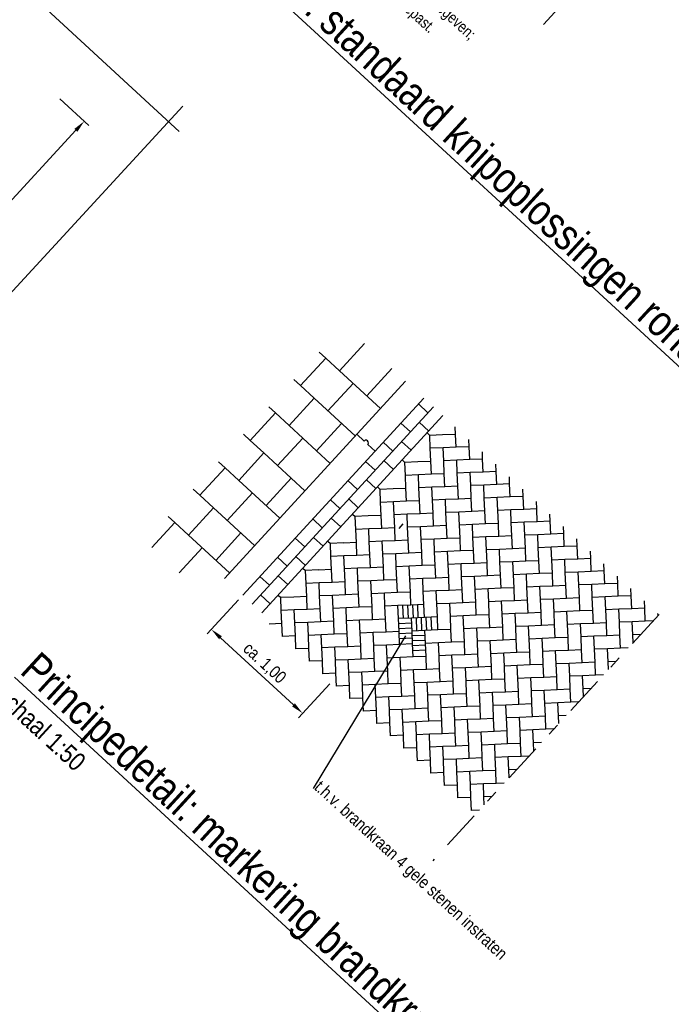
# Model space of a CAD drawing. Header units: metres. Extents: x 111546 to 149831, y 498798 to 507863.
# Tile 112 of 256: x 113050.6 to 113055.86, y 500879.55 to 500887.49. Entities that reach past the tile are written whole.
import ezdxf

# ---------------------------------------------------------------- set-up
doc = ezdxf.new("R2010")
doc.units = ezdxf.units.M
doc.linetypes.add('DASHDOT', pattern=[25.4, 12.7, -6.35, 0, -6.35])
for name, color, linetype in [('0-aanduiding', 3, 'Continuous'), ('0-grenslijn', 3, 'DASHDOT'), ('0-maatvoering details', 3, 'Continuous'), ('3-arcering witte steen', 3, 'Continuous'), ('3-detail', 3, 'Continuous'), ('3-opsluiting', 2, 'Continuous'), ('3-steen', 3, 'Continuous'), ('3-tegels', 3, 'Continuous'), ('DREMPEL', 2, 'Continuous')]:
    doc.layers.add(name, color=color, linetype=linetype)
doc.layers.add('0-hulplijn', color=6, linetype='Continuous', plot=False)
doc.styles.add('Stempel', font='arial.ttf')
doc.styles.add('Zaanstad', font='ARIALN.TTF')
doc.dimstyles.new('1-50', dxfattribs={"dimtxt": 0.1, "dimasz": 0.1, "dimexe": 0.05, "dimexo": 0.05, "dimgap": 0.025, "dimtad": 1, "dimzin": 0, "dimdsep": 46, "dimtxsty": 'Zaanstad', "dimcen": 0, "dimclrd": 256, "dimclre": 256, "dimclrt": 256, "dimadec": 0, "dimazin": 0, "dimtfac": 1, "dimtofl": 0, "dimtmove": 0, "dimatfit": 3, "dimfxl": 1, "dimtfill": 1, "dimtolj": 1, "dimtzin": 0, "dimlwd": -1, "dimlwe": -1, "dimarcsym": 0})

# ---------------------------------------------------------------- blocks, each defined once
blk = doc.blocks.new('*D1256')
at = {"layer": '3-steen', "transparency": 16777216}
for p, q in [((113052.3633, 500882.8149), (113052.1103, 500882.5397)), ((113052.2178, 500882.5088), (113052.8068, 500881.9675)), ((113053.0996, 500882.1383), (113052.8466, 500881.863))]:
    blk.add_line(p, q, dxfattribs=at)
for points in [[(113052.229, 500882.5211), (113052.2065, 500882.4965), (113052.1441, 500882.5765)], [(113052.8181, 500881.9797), (113052.7955, 500881.9552), (113052.8804, 500881.8998)]]:
    blk.add_solid(points, dxfattribs=at)
at = {"layer": 'Defpoints', "color": 0, "transparency": 16777216}
for p in [(113052.3971, 500882.8518), (113053.1334, 500882.1751), (113052.8804, 500881.8998)]:
    blk.add_point(p, dxfattribs=at)
at = {"layer": '3-steen', "transparency": 16777216, "insert": (113052.5699, 500882.3008), "char_height": 0.1, "attachment_point": 5, "rotation": 317.41437, "style": 'Zaanstad', "bg_fill": 3, "box_fill_scale": 1.1, "bg_fill_color": 256, "bg_fill_true_color": 13158600, "bg_fill_transparency": 0}
blk.add_mtext('\\A1;ca. 1,00', dxfattribs=at)
blk = doc.blocks.new('*D1287')
at = {"layer": '0-maatvoering details', "transparency": 16777216}
for p, q in [((113050.9226, 500886.8535), (113051.1555, 500886.6387)), ((113048.8131, 500884.1738), (113051.0509, 500886.5991)), ((113048.4537, 500884.3694), (113048.782, 500884.0664))]:
    blk.add_line(p, q, dxfattribs=at)
for points in [[(113051.0387, 500886.6104), (113051.0632, 500886.5878), (113051.1187, 500886.6726)], [(113048.8009, 500884.1851), (113048.8254, 500884.1625), (113048.7453, 500884.1003)]]:
    blk.add_solid(points, dxfattribs=at)
at = {"layer": 'Defpoints', "color": 0, "transparency": 16777216}
for p in [(113050.8859, 500886.8874), (113051.1187, 500886.6726), (113048.4169, 500884.4033)]:
    blk.add_point(p, dxfattribs=at)
at = {"layer": '0-maatvoering details', "transparency": 16777216, "insert": (113049.8107, 500885.3885), "char_height": 0.1, "attachment_point": 5, "rotation": 47.30283, "style": 'Zaanstad', "bg_fill": 3, "box_fill_scale": 1.1, "bg_fill_color": 256, "bg_fill_true_color": 13158600, "bg_fill_transparency": 0}
blk.add_mtext('\\A1;zie voor afmetingen overzichtstekening', dxfattribs=at)

msp = doc.modelspace()

# ---------------------------------------------------------------- linework, layer by layer
at = {"layer": '0-grenslijn', "ltscale": 0.5}
msp.add_line((113047.2165, 500890.896), (113051.9156, 500886.5602), dxfattribs=at)
at = {"layer": '0-grenslijn', "ltscale": 0.025}
msp.add_line((113055.7561, 500882.6969), (113053.9299, 500880.7099), dxfattribs=at)
at = {"layer": '0-grenslijn', "ltscale": 0.5}
msp.add_lwpolyline([(113051.9139, 500886.793), (113048.5215, 500883.1164)], dxfattribs=at)
at = {"layer": '3-arcering witte steen'}
for p, q in [((113053.694, 500882.6649), (113053.6896, 500882.7695)), ((113053.734, 500882.6666), (113053.7296, 500882.7712)), ((113053.774, 500882.6683), (113053.7695, 500882.7729)), ((113053.8139, 500882.67), (113053.8095, 500882.7745)), ((113053.803, 500882.5648), (113053.7986, 500882.6693)), ((113053.843, 500882.5665), (113053.8385, 500882.671)), ((113053.8829, 500882.5681), (113053.8785, 500882.6727)), ((113053.9229, 500882.5698), (113053.9185, 500882.6744)), ((113053.6557, 500882.6233), (113053.7603, 500882.6277)), ((113053.6574, 500882.5833), (113053.762, 500882.5877)), ((113053.6591, 500882.5433), (113053.7637, 500882.5478)), ((113053.6608, 500882.5034), (113053.7654, 500882.5078)), ((113053.8693, 500882.5275), (113053.7647, 500882.5231)), ((113053.871, 500882.4876), (113053.7664, 500882.4832)), ((113053.8726, 500882.4476), (113053.7681, 500882.4432)), ((113053.8743, 500882.4076), (113053.7698, 500882.4032))]:
    msp.add_line(p, q, dxfattribs=at)
at = {"layer": '3-detail'}
msp.add_line((113053.6902, 500883.4259), (113053.6563, 500883.389), dxfattribs=at)
at = {"layer": '3-opsluiting'}
for p, q in [((113053.7108, 500884.5766), (113052.2499, 500882.9871)), ((113053.8581, 500884.4413), (113052.3971, 500882.8518)), ((113053.3175, 500884.1487), (113053.3764, 500884.0946)), ((113053.4059, 500884.0675), (113053.4648, 500884.0134))]:
    msp.add_line(p, q, dxfattribs=at)
msp.add_arc((113053.3912, 500884.0811), 0.02, 317.12837, 137.70038, dxfattribs=at)
at = {"layer": '3-steen'}
for p, q in [((113053.8146, 500884.3941), (113053.8919, 500884.323)), ((113053.9354, 500884.3702), (113052.4744, 500882.7807)), ((113054.0127, 500884.2992), (113052.5518, 500882.7097)), ((113053.6725, 500884.2394), (113053.7498, 500884.1684)), ((113053.8209, 500884.2457), (113053.8982, 500884.1746)), ((113053.8847, 500884.1599), (113053.906, 500884.1403)), ((113054.0099, 500884.144), (113053.906, 500884.1396)), ((113054.1145, 500884.1484), (113054.0099, 500884.144)), ((113054.1145, 500884.1484), (113054.1124, 500884.2076)), ((113054.1195, 500884.0446), (113054.1145, 500884.1484)), ((113053.5304, 500884.0848), (113053.6077, 500884.0138)), ((113053.6788, 500884.0911), (113053.7561, 500884.02)), ((113053.9104, 500884.0357), (113053.906, 500884.1396)), ((113054.2241, 500884.049), (113054.2212, 500884.1075)), ((113054.015, 500884.0401), (113053.9104, 500884.0357)), ((113053.9148, 500883.9312), (113053.9104, 500884.0357)), ((113054.1195, 500884.0446), (113054.015, 500884.0401)), ((113054.0194, 500883.9356), (113054.015, 500884.0401)), ((113054.2241, 500884.049), (113054.1195, 500884.0446)), ((113054.2285, 500883.9444), (113054.2241, 500884.049)), ((113054.3331, 500883.9488), (113054.3306, 500884.007)), ((113053.3883, 500883.9302), (113053.4656, 500883.8592)), ((113053.5367, 500883.9365), (113053.614, 500883.8654)), ((113053.6844, 500883.942), (113053.7057, 500883.9224)), ((113053.8103, 500883.9268), (113053.7057, 500883.9224)), ((113053.7101, 500883.8178), (113053.7057, 500883.9224)), ((113053.9156, 500883.9305), (113053.811, 500883.9261)), ((113053.9192, 500883.8266), (113053.9148, 500883.9312)), ((113054.124, 500883.94), (113054.0194, 500883.9356)), ((113054.0238, 500883.831), (113054.0194, 500883.9356)), ((113054.2285, 500883.9444), (113054.124, 500883.94)), ((113054.1284, 500883.8354), (113054.124, 500883.94)), ((113054.3331, 500883.9488), (113054.2285, 500883.9444)), ((113054.3375, 500883.8442), (113054.3331, 500883.9488)), ((113054.442, 500883.8487), (113054.4396, 500883.9068)), ((113053.9192, 500883.8266), (113053.8147, 500883.8222)), ((113054.0238, 500883.831), (113053.9192, 500883.8266)), ((113054.0282, 500883.7265), (113054.0238, 500883.831)), ((113054.2329, 500883.8398), (113054.1284, 500883.8354)), ((113054.1328, 500883.7309), (113054.1284, 500883.8354)), ((113054.3375, 500883.8442), (113054.2329, 500883.8398)), ((113054.2373, 500883.7353), (113054.2329, 500883.8398)), ((113054.442, 500883.8487), (113054.3375, 500883.8442)), ((113054.4464, 500883.7441), (113054.442, 500883.8487)), ((113053.2462, 500883.7756), (113053.3235, 500883.7045)), ((113053.3946, 500883.7818), (113053.4719, 500883.7108)), ((113053.8147, 500883.8222), (113053.7101, 500883.8178)), ((113053.7145, 500883.7132), (113053.7101, 500883.8178)), ((113053.8191, 500883.7176), (113053.8147, 500883.8222)), ((113054.551, 500883.7485), (113054.4464, 500883.7441)), ((113054.551, 500883.7485), (113054.5486, 500883.8067)), ((113054.5554, 500883.6439), (113054.551, 500883.7485)), ((113053.4841, 500883.724), (113053.5054, 500883.7044)), ((113053.61, 500883.7088), (113053.5054, 500883.7044)), ((113053.5098, 500883.5999), (113053.5054, 500883.7044)), ((113053.7153, 500883.7126), (113053.6107, 500883.7082)), ((113053.7189, 500883.6087), (113053.7145, 500883.7132)), ((113053.9237, 500883.7221), (113053.8191, 500883.7176)), ((113053.8235, 500883.6131), (113053.8191, 500883.7176)), ((113054.0282, 500883.7265), (113053.9237, 500883.7221)), ((113053.9281, 500883.6175), (113053.9237, 500883.7221)), ((113054.1328, 500883.7309), (113054.0282, 500883.7265)), ((113054.1372, 500883.6263), (113054.1328, 500883.7309)), ((113054.3419, 500883.7397), (113054.2373, 500883.7353)), ((113054.2417, 500883.6307), (113054.2373, 500883.7353)), ((113054.4464, 500883.7441), (113054.3419, 500883.7397)), ((113054.3463, 500883.6351), (113054.3419, 500883.7397)), ((113054.66, 500883.6484), (113054.6575, 500883.7065)), ((113053.1041, 500883.621), (113053.1814, 500883.5499)), ((113053.2525, 500883.6272), (113053.3298, 500883.5562)), ((113053.6144, 500883.6043), (113053.5098, 500883.5999)), ((113053.5142, 500883.4953), (113053.5098, 500883.5999)), ((113053.7189, 500883.6087), (113053.6144, 500883.6043)), ((113053.6188, 500883.4997), (113053.6144, 500883.6043)), ((113053.8235, 500883.6131), (113053.7189, 500883.6087)), ((113053.8279, 500883.5085), (113053.8235, 500883.6131)), ((113054.0326, 500883.6219), (113053.9281, 500883.6175)), ((113053.9325, 500883.5129), (113053.9281, 500883.6175)), ((113054.1372, 500883.6263), (113054.0326, 500883.6219)), ((113054.037, 500883.5173), (113054.0326, 500883.6219)), ((113054.2417, 500883.6307), (113054.1372, 500883.6263)), ((113054.2461, 500883.5262), (113054.2417, 500883.6307)), ((113054.4509, 500883.6395), (113054.3463, 500883.6351)), ((113054.3507, 500883.5306), (113054.3463, 500883.6351)), ((113054.5554, 500883.6439), (113054.4509, 500883.6395)), ((113054.4553, 500883.535), (113054.4509, 500883.6395)), ((113054.66, 500883.6484), (113054.5554, 500883.6439)), ((113054.6644, 500883.5438), (113054.66, 500883.6484)), ((113054.7689, 500883.5482), (113054.7665, 500883.6064)), ((113053.8279, 500883.5085), (113053.7233, 500883.5041)), ((113053.9325, 500883.5129), (113053.8279, 500883.5085)), ((113053.9369, 500883.4084), (113053.9325, 500883.5129)), ((113054.1416, 500883.5218), (113054.037, 500883.5173)), ((113054.0414, 500883.4128), (113054.037, 500883.5173)), ((113054.2461, 500883.5262), (113054.1416, 500883.5218)), ((113054.146, 500883.4172), (113054.1416, 500883.5218)), ((113054.3507, 500883.5306), (113054.2461, 500883.5262)), ((113054.3551, 500883.426), (113054.3507, 500883.5306)), ((113054.5598, 500883.5394), (113054.4553, 500883.535)), ((113054.4597, 500883.4304), (113054.4553, 500883.535)), ((113054.6644, 500883.5438), (113054.5598, 500883.5394)), ((113054.5642, 500883.4348), (113054.5598, 500883.5394)), ((113054.7689, 500883.5482), (113054.6644, 500883.5438)), ((113054.7733, 500883.4436), (113054.7689, 500883.5482)), ((113052.962, 500883.4664), (113053.0393, 500883.3953)), ((113053.1104, 500883.4726), (113053.1877, 500883.4016)), ((113053.2838, 500883.5061), (113053.3051, 500883.4865)), ((113053.4097, 500883.4909), (113053.3051, 500883.4865)), ((113053.3095, 500883.3819), (113053.3051, 500883.4865)), ((113053.515, 500883.4946), (113053.4104, 500883.4902)), ((113053.5186, 500883.3907), (113053.5142, 500883.4953)), ((113053.7233, 500883.5041), (113053.6188, 500883.4997)), ((113053.6232, 500883.3952), (113053.6188, 500883.4997)), ((113053.7278, 500883.3996), (113053.7233, 500883.5041)), ((113054.4597, 500883.4304), (113054.3551, 500883.426)), ((113054.4641, 500883.3259), (113054.4597, 500883.4304)), ((113054.6688, 500883.4392), (113054.5642, 500883.4348)), ((113054.5686, 500883.3303), (113054.5642, 500883.4348)), ((113054.7733, 500883.4436), (113054.6688, 500883.4392)), ((113054.6732, 500883.3347), (113054.6688, 500883.4392)), ((113054.8779, 500883.4481), (113054.7733, 500883.4436)), ((113054.8779, 500883.4481), (113054.8755, 500883.5062)), ((113054.8823, 500883.3435), (113054.8779, 500883.4481)), ((113053.4141, 500883.3863), (113053.3095, 500883.3819)), ((113053.3139, 500883.2774), (113053.3095, 500883.3819)), ((113053.5186, 500883.3907), (113053.4141, 500883.3863)), ((113053.4185, 500883.2818), (113053.4141, 500883.3863)), ((113053.6232, 500883.3952), (113053.5186, 500883.3907)), ((113053.6276, 500883.2906), (113053.6232, 500883.3952)), ((113053.8323, 500883.404), (113053.7278, 500883.3996)), ((113053.7322, 500883.295), (113053.7278, 500883.3996)), ((113053.9369, 500883.4084), (113053.8323, 500883.404)), ((113053.8367, 500883.2994), (113053.8323, 500883.404)), ((113054.0414, 500883.4128), (113053.9369, 500883.4084)), ((113054.0458, 500883.3082), (113054.0414, 500883.4128)), ((113054.2506, 500883.4216), (113054.146, 500883.4172)), ((113054.1504, 500883.3126), (113054.146, 500883.4172)), ((113054.3551, 500883.426), (113054.2506, 500883.4216)), ((113054.255, 500883.317), (113054.2506, 500883.4216)), ((113054.9869, 500883.3479), (113054.8823, 500883.3435)), ((113054.9869, 500883.3479), (113054.9844, 500883.4061)), ((113054.9913, 500883.2433), (113054.9869, 500883.3479)), ((113052.8199, 500883.3117), (113052.8972, 500883.2407)), ((113052.9683, 500883.318), (113053.0456, 500883.2469)), ((113053.0835, 500883.2882), (113053.1048, 500883.2686)), ((113053.2094, 500883.273), (113053.1048, 500883.2686)), ((113053.1092, 500883.164), (113053.1048, 500883.2686)), ((113053.3147, 500883.2767), (113053.2101, 500883.2723)), ((113053.3183, 500883.1728), (113053.3139, 500883.2774)), ((113053.523, 500883.2862), (113053.4185, 500883.2818)), ((113053.4229, 500883.1772), (113053.4185, 500883.2818)), ((113053.6276, 500883.2906), (113053.523, 500883.2862)), ((113053.5275, 500883.1816), (113053.523, 500883.2862)), ((113053.7322, 500883.295), (113053.6276, 500883.2906)), ((113053.7366, 500883.1904), (113053.7322, 500883.295)), ((113053.9413, 500883.3038), (113053.8367, 500883.2994)), ((113053.8411, 500883.1949), (113053.8367, 500883.2994)), ((113054.0458, 500883.3082), (113053.9413, 500883.3038)), ((113053.9457, 500883.1993), (113053.9413, 500883.3038)), ((113054.1504, 500883.3126), (113054.0458, 500883.3082)), ((113054.1548, 500883.2081), (113054.1504, 500883.3126)), ((113054.3595, 500883.3215), (113054.255, 500883.317)), ((113054.2594, 500883.2125), (113054.255, 500883.317)), ((113054.4641, 500883.3259), (113054.3595, 500883.3215)), ((113054.3639, 500883.2169), (113054.3595, 500883.3215)), ((113054.5686, 500883.3303), (113054.4641, 500883.3259)), ((113054.573, 500883.2257), (113054.5686, 500883.3303)), ((113054.7778, 500883.3391), (113054.6732, 500883.3347)), ((113054.6776, 500883.2301), (113054.6732, 500883.3347)), ((113054.8823, 500883.3435), (113054.7778, 500883.3391)), ((113054.7822, 500883.2345), (113054.7778, 500883.3391)), ((113055.0958, 500883.2478), (113055.0934, 500883.3059)), ((113053.7366, 500883.1904), (113053.632, 500883.186)), ((113053.8411, 500883.1949), (113053.7366, 500883.1904)), ((113053.8455, 500883.0903), (113053.8411, 500883.1949)), ((113054.0503, 500883.2037), (113053.9457, 500883.1993)), ((113053.9501, 500883.0947), (113053.9457, 500883.1993)), ((113054.1548, 500883.2081), (113054.0503, 500883.2037)), ((113054.0547, 500883.0991), (113054.0503, 500883.2037)), ((113054.2594, 500883.2125), (113054.1548, 500883.2081)), ((113054.2638, 500883.1079), (113054.2594, 500883.2125)), ((113054.4685, 500883.2213), (113054.3639, 500883.2169)), ((113054.3683, 500883.1123), (113054.3639, 500883.2169)), ((113054.573, 500883.2257), (113054.4685, 500883.2213)), ((113054.4729, 500883.1167), (113054.4685, 500883.2213)), ((113054.6776, 500883.2301), (113054.573, 500883.2257)), ((113054.682, 500883.1256), (113054.6776, 500883.2301)), ((113054.8867, 500883.2389), (113054.7822, 500883.2345)), ((113054.7866, 500883.13), (113054.7822, 500883.2345)), ((113054.9913, 500883.2433), (113054.8867, 500883.2389)), ((113054.8911, 500883.1344), (113054.8867, 500883.2389)), ((113055.0958, 500883.2478), (113054.9913, 500883.2433)), ((113055.1002, 500883.1432), (113055.0958, 500883.2478)), ((113055.2048, 500883.1476), (113055.2024, 500883.2058)), ((113052.6778, 500883.1571), (113052.7551, 500883.0861)), ((113052.8262, 500883.1634), (113052.9035, 500883.0923)), ((113053.2138, 500883.1684), (113053.1092, 500883.164)), ((113053.1136, 500883.0594), (113053.1092, 500883.164)), ((113053.3183, 500883.1728), (113053.2138, 500883.1684)), ((113053.2182, 500883.0638), (113053.2138, 500883.1684)), ((113053.4229, 500883.1772), (113053.3183, 500883.1728)), ((113053.4273, 500883.0727), (113053.4229, 500883.1772)), ((113053.632, 500883.186), (113053.5275, 500883.1816)), ((113053.5319, 500883.0771), (113053.5275, 500883.1816)), ((113053.6364, 500883.0815), (113053.632, 500883.186)), ((113054.3683, 500883.1123), (113054.2638, 500883.1079)), ((113054.3727, 500883.0078), (113054.3683, 500883.1123)), ((113054.5775, 500883.1212), (113054.4729, 500883.1167)), ((113054.4773, 500883.0122), (113054.4729, 500883.1167)), ((113054.682, 500883.1256), (113054.5775, 500883.1212)), ((113054.5819, 500883.0166), (113054.5775, 500883.1212)), ((113054.7866, 500883.13), (113054.682, 500883.1256)), ((113054.791, 500883.0254), (113054.7866, 500883.13)), ((113054.9957, 500883.1388), (113054.8911, 500883.1344)), ((113054.8955, 500883.0298), (113054.8911, 500883.1344)), ((113055.1002, 500883.1432), (113054.9957, 500883.1388)), ((113055.0001, 500883.0342), (113054.9957, 500883.1388)), ((113055.2048, 500883.1476), (113055.1002, 500883.1432)), ((113055.2092, 500883.043), (113055.2048, 500883.1476)), ((113052.8832, 500883.0702), (113052.9045, 500883.0506)), ((113053.0091, 500883.055), (113052.9045, 500883.0506)), ((113052.9089, 500882.9461), (113052.9045, 500883.0506)), ((113053.1144, 500883.0588), (113053.0098, 500883.0543)), ((113053.118, 500882.9549), (113053.1136, 500883.0594)), ((113053.3227, 500883.0683), (113053.2182, 500883.0638)), ((113053.2226, 500882.9593), (113053.2182, 500883.0638)), ((113053.4273, 500883.0727), (113053.3227, 500883.0683)), ((113053.3272, 500882.9637), (113053.3227, 500883.0683)), ((113053.5319, 500883.0771), (113053.4273, 500883.0727)), ((113053.5363, 500882.9725), (113053.5319, 500883.0771)), ((113053.741, 500883.0859), (113053.6364, 500883.0815)), ((113053.6408, 500882.9769), (113053.6364, 500883.0815)), ((113053.8455, 500883.0903), (113053.741, 500883.0859)), ((113053.7454, 500882.9813), (113053.741, 500883.0859)), ((113053.9501, 500883.0947), (113053.8455, 500883.0903)), ((113053.9545, 500882.9901), (113053.9501, 500883.0947)), ((113054.1592, 500883.1035), (113054.0547, 500883.0991)), ((113054.0591, 500882.9946), (113054.0547, 500883.0991)), ((113054.2638, 500883.1079), (113054.1592, 500883.1035)), ((113054.1636, 500882.999), (113054.1592, 500883.1035)), ((113055.1047, 500883.0386), (113055.0001, 500883.0342)), ((113055.0045, 500882.9297), (113055.0001, 500883.0342)), ((113055.2092, 500883.043), (113055.1047, 500883.0386)), ((113055.1091, 500882.9341), (113055.1047, 500883.0386)), ((113055.3138, 500883.0475), (113055.2092, 500883.043)), ((113055.3138, 500883.0475), (113055.3113, 500883.1056)), ((113055.3182, 500882.9429), (113055.3138, 500883.0475)), ((113052.5357, 500883.0025), (113052.613, 500882.9315)), ((113052.684, 500883.0088), (113052.7614, 500882.9377)), ((113053.118, 500882.9549), (113053.0135, 500882.9505)), ((113053.2226, 500882.9593), (113053.118, 500882.9549)), ((113053.227, 500882.8547), (113053.2226, 500882.9593)), ((113053.4317, 500882.9681), (113053.3272, 500882.9637)), ((113053.3316, 500882.8591), (113053.3272, 500882.9637)), ((113053.5363, 500882.9725), (113053.4317, 500882.9681)), ((113053.4361, 500882.8635), (113053.4317, 500882.9681)), ((113053.6408, 500882.9769), (113053.5363, 500882.9725)), ((113053.6452, 500882.8724), (113053.6408, 500882.9769)), ((113053.85, 500882.9857), (113053.7454, 500882.9813)), ((113053.7498, 500882.8768), (113053.7454, 500882.9813)), ((113053.9545, 500882.9901), (113053.85, 500882.9857)), ((113053.8544, 500882.8812), (113053.85, 500882.9857)), ((113054.0591, 500882.9946), (113053.9545, 500882.9901)), ((113054.0635, 500882.89), (113054.0591, 500882.9946)), ((113054.2682, 500883.0034), (113054.1636, 500882.999)), ((113054.168, 500882.8944), (113054.1636, 500882.999)), ((113054.3727, 500883.0078), (113054.2682, 500883.0034)), ((113054.2726, 500882.8988), (113054.2682, 500883.0034)), ((113054.4773, 500883.0122), (113054.3727, 500883.0078)), ((113054.4817, 500882.9076), (113054.4773, 500883.0122)), ((113054.6864, 500883.021), (113054.5819, 500883.0166)), ((113054.5863, 500882.912), (113054.5819, 500883.0166)), ((113054.791, 500883.0254), (113054.6864, 500883.021)), ((113054.6908, 500882.9164), (113054.6864, 500883.021)), ((113054.8955, 500883.0298), (113054.791, 500883.0254)), ((113054.8999, 500882.9253), (113054.8955, 500883.0298)), ((113055.4227, 500882.9473), (113055.4203, 500883.0055)), ((113053.0135, 500882.9505), (113052.9089, 500882.9461)), ((113052.9133, 500882.8415), (113052.9089, 500882.9461)), ((113053.0179, 500882.8459), (113053.0135, 500882.9505)), ((113053.6452, 500882.8724), (113053.5407, 500882.868)), ((113053.7498, 500882.8768), (113053.6452, 500882.8724)), ((113053.7542, 500882.7722), (113053.7498, 500882.8768)), ((113053.9589, 500882.8856), (113053.8544, 500882.8812)), ((113053.8588, 500882.7766), (113053.8544, 500882.8812)), ((113054.0635, 500882.89), (113053.9589, 500882.8856)), ((113053.9633, 500882.781), (113053.9589, 500882.8856)), ((113054.168, 500882.8944), (113054.0635, 500882.89)), ((113054.1724, 500882.7898), (113054.168, 500882.8944)), ((113054.3772, 500882.9032), (113054.2726, 500882.8988)), ((113054.277, 500882.7943), (113054.2726, 500882.8988)), ((113054.4817, 500882.9076), (113054.3772, 500882.9032)), ((113054.3816, 500882.7987), (113054.3772, 500882.9032)), ((113054.5863, 500882.912), (113054.4817, 500882.9076)), ((113054.5907, 500882.8075), (113054.5863, 500882.912)), ((113054.7954, 500882.9209), (113054.6908, 500882.9164)), ((113054.6952, 500882.8119), (113054.6908, 500882.9164)), ((113054.8999, 500882.9253), (113054.7954, 500882.9209)), ((113054.7998, 500882.8163), (113054.7954, 500882.9209)), ((113055.0045, 500882.9297), (113054.8999, 500882.9253)), ((113055.0089, 500882.8251), (113055.0045, 500882.9297)), ((113055.2136, 500882.9385), (113055.1091, 500882.9341)), ((113055.1135, 500882.8295), (113055.1091, 500882.9341)), ((113055.3182, 500882.9429), (113055.2136, 500882.9385)), ((113055.218, 500882.8339), (113055.2136, 500882.9385)), ((113055.4227, 500882.9473), (113055.3182, 500882.9429)), ((113055.4272, 500882.8427), (113055.4227, 500882.9473)), ((113055.5317, 500882.8472), (113055.5293, 500882.9053)), ((113052.5419, 500882.8541), (113052.6193, 500882.7831)), ((113052.6829, 500882.8523), (113052.7042, 500882.8327)), ((113052.8088, 500882.8371), (113052.7042, 500882.8327)), ((113052.7086, 500882.7281), (113052.7042, 500882.8327)), ((113052.9141, 500882.8408), (113052.8095, 500882.8364)), ((113052.9177, 500882.7369), (113052.9133, 500882.8415)), ((113053.1224, 500882.8503), (113053.0179, 500882.8459)), ((113053.0223, 500882.7413), (113053.0179, 500882.8459)), ((113053.227, 500882.8547), (113053.1224, 500882.8503)), ((113053.1269, 500882.7458), (113053.1224, 500882.8503)), ((113053.3316, 500882.8591), (113053.227, 500882.8547)), ((113053.336, 500882.7546), (113053.3316, 500882.8591)), ((113053.5407, 500882.868), (113053.4361, 500882.8635)), ((113053.4405, 500882.759), (113053.4361, 500882.8635)), ((113053.5451, 500882.7634), (113053.5407, 500882.868)), ((113054.277, 500882.7943), (113054.1724, 500882.7898)), ((113054.2814, 500882.6897), (113054.277, 500882.7943)), ((113054.4861, 500882.8031), (113054.3816, 500882.7987)), ((113054.386, 500882.6941), (113054.3816, 500882.7987)), ((113054.5907, 500882.8075), (113054.4861, 500882.8031)), ((113054.4905, 500882.6985), (113054.4861, 500882.8031)), ((113054.6952, 500882.8119), (113054.5907, 500882.8075)), ((113054.6996, 500882.7073), (113054.6952, 500882.8119)), ((113054.9044, 500882.8207), (113054.7998, 500882.8163)), ((113054.8042, 500882.7117), (113054.7998, 500882.8163)), ((113055.0089, 500882.8251), (113054.9044, 500882.8207)), ((113054.9088, 500882.7161), (113054.9044, 500882.8207)), ((113055.1135, 500882.8295), (113055.0089, 500882.8251)), ((113055.1179, 500882.725), (113055.1135, 500882.8295)), ((113055.3226, 500882.8383), (113055.218, 500882.8339)), ((113055.2224, 500882.7294), (113055.218, 500882.8339)), ((113055.4272, 500882.8427), (113055.3226, 500882.8383)), ((113055.327, 500882.7338), (113055.3226, 500882.8383)), ((113055.5317, 500882.8472), (113055.4272, 500882.8427)), ((113055.5361, 500882.7426), (113055.5317, 500882.8472)), ((113055.6407, 500882.747), (113055.6382, 500882.8052)), ((113052.8132, 500882.7325), (113052.7086, 500882.7281)), ((113052.713, 500882.6236), (113052.7086, 500882.7281)), ((113052.9177, 500882.7369), (113052.8132, 500882.7325)), ((113052.8176, 500882.628), (113052.8132, 500882.7325)), ((113053.0223, 500882.7413), (113052.9177, 500882.7369)), ((113053.0267, 500882.6368), (113053.0223, 500882.7413)), ((113053.2314, 500882.7502), (113053.1269, 500882.7458)), ((113053.1313, 500882.6412), (113053.1269, 500882.7458)), ((113053.336, 500882.7546), (113053.2314, 500882.7502)), ((113053.2358, 500882.6456), (113053.2314, 500882.7502)), ((113053.4405, 500882.759), (113053.336, 500882.7546)), ((113053.4449, 500882.6544), (113053.4405, 500882.759)), ((113053.6497, 500882.7678), (113053.5451, 500882.7634)), ((113053.5495, 500882.6588), (113053.5451, 500882.7634)), ((113053.7542, 500882.7722), (113053.6497, 500882.7678)), ((113053.6541, 500882.6632), (113053.6497, 500882.7678)), ((113053.8588, 500882.7766), (113053.7542, 500882.7722)), ((113053.8632, 500882.6721), (113053.8588, 500882.7766)), ((113054.0679, 500882.7854), (113053.9633, 500882.781)), ((113053.9677, 500882.6765), (113053.9633, 500882.781)), ((113054.1724, 500882.7898), (113054.0679, 500882.7854)), ((113054.0723, 500882.6809), (113054.0679, 500882.7854)), ((113055.0133, 500882.7206), (113054.9088, 500882.7161)), ((113054.9132, 500882.6116), (113054.9088, 500882.7161)), ((113055.1179, 500882.725), (113055.0133, 500882.7206)), ((113055.0177, 500882.616), (113055.0133, 500882.7206)), ((113055.2224, 500882.7294), (113055.1179, 500882.725)), ((113055.2269, 500882.6248), (113055.2224, 500882.7294)), ((113055.4316, 500882.7382), (113055.327, 500882.7338)), ((113055.3314, 500882.6292), (113055.327, 500882.7338)), ((113055.5361, 500882.7426), (113055.4316, 500882.7382)), ((113055.436, 500882.6336), (113055.4316, 500882.7382)), ((113055.6407, 500882.747), (113055.5361, 500882.7426)), ((113055.6451, 500882.6424), (113055.6407, 500882.747)), ((113053.0267, 500882.6368), (113052.9221, 500882.6324)), ((113053.1313, 500882.6412), (113053.0267, 500882.6368)), ((113053.1357, 500882.5366), (113053.1313, 500882.6412)), ((113053.3404, 500882.65), (113053.2358, 500882.6456)), ((113053.2402, 500882.541), (113053.2358, 500882.6456)), ((113053.4449, 500882.6544), (113053.3404, 500882.65)), ((113053.3448, 500882.5455), (113053.3404, 500882.65)), ((113053.5495, 500882.6588), (113053.4449, 500882.6544)), ((113053.5539, 500882.5543), (113053.5495, 500882.6588)), ((113053.7586, 500882.6676), (113053.6541, 500882.6632)), ((113053.6585, 500882.5587), (113053.6541, 500882.6632)), ((113053.8632, 500882.6721), (113053.7586, 500882.6676)), ((113053.763, 500882.5631), (113053.7586, 500882.6676)), ((113053.9677, 500882.6765), (113053.8632, 500882.6721)), ((113053.9721, 500882.5719), (113053.9677, 500882.6765)), ((113054.1769, 500882.6853), (113054.0723, 500882.6809)), ((113054.0767, 500882.5763), (113054.0723, 500882.6809)), ((113054.2814, 500882.6897), (113054.1769, 500882.6853)), ((113054.1813, 500882.5807), (113054.1769, 500882.6853)), ((113054.386, 500882.6941), (113054.2814, 500882.6897)), ((113054.3904, 500882.5895), (113054.386, 500882.6941)), ((113054.5951, 500882.7029), (113054.4905, 500882.6985)), ((113054.4949, 500882.594), (113054.4905, 500882.6985)), ((113054.6996, 500882.7073), (113054.5951, 500882.7029)), ((113054.5995, 500882.5984), (113054.5951, 500882.7029)), ((113054.8042, 500882.7117), (113054.6996, 500882.7073)), ((113054.8086, 500882.6072), (113054.8042, 500882.7117)), ((113055.5405, 500882.638), (113055.436, 500882.6336)), ((113055.4404, 500882.5291), (113055.436, 500882.6336)), ((113055.6451, 500882.6424), (113055.5405, 500882.638)), ((113055.5449, 500882.5335), (113055.5405, 500882.638)), ((113055.7085, 500882.6451), (113055.6451, 500882.6424)), ((113055.7479, 500882.688), (113055.7472, 500882.705)), ((113052.7138, 500882.6229), (113052.6092, 500882.6185)), ((113052.7174, 500882.519), (113052.713, 500882.6236)), ((113052.9221, 500882.6324), (113052.8176, 500882.628)), ((113052.822, 500882.5234), (113052.8176, 500882.628)), ((113052.9266, 500882.5278), (113052.9221, 500882.6324)), ((113053.5539, 500882.5543), (113053.4494, 500882.5499)), ((113053.6585, 500882.5587), (113053.5539, 500882.5543)), ((113053.6629, 500882.4541), (113053.6585, 500882.5587)), ((113053.8676, 500882.5675), (113053.763, 500882.5631)), ((113053.7674, 500882.4585), (113053.763, 500882.5631)), ((113053.9721, 500882.5719), (113053.8676, 500882.5675)), ((113053.872, 500882.4629), (113053.8676, 500882.5675)), ((113054.0767, 500882.5763), (113053.9721, 500882.5719)), ((113054.0811, 500882.4718), (113054.0767, 500882.5763)), ((113054.2858, 500882.5851), (113054.1813, 500882.5807)), ((113054.1857, 500882.4762), (113054.1813, 500882.5807)), ((113054.3904, 500882.5895), (113054.2858, 500882.5851)), ((113054.2902, 500882.4806), (113054.2858, 500882.5851)), ((113054.4949, 500882.594), (113054.3904, 500882.5895)), ((113054.4993, 500882.4894), (113054.4949, 500882.594)), ((113054.7041, 500882.6028), (113054.5995, 500882.5984)), ((113054.6039, 500882.4938), (113054.5995, 500882.5984)), ((113054.8086, 500882.6072), (113054.7041, 500882.6028)), ((113054.7085, 500882.4982), (113054.7041, 500882.6028)), ((113054.9132, 500882.6116), (113054.8086, 500882.6072)), ((113054.9176, 500882.507), (113054.9132, 500882.6116)), ((113055.1223, 500882.6204), (113055.0177, 500882.616)), ((113055.0221, 500882.5114), (113055.0177, 500882.616)), ((113055.2269, 500882.6248), (113055.1223, 500882.6204)), ((113055.1267, 500882.5158), (113055.1223, 500882.6204)), ((113055.3314, 500882.6292), (113055.2269, 500882.6248)), ((113055.3358, 500882.5247), (113055.3314, 500882.6292)), ((113052.822, 500882.5234), (113052.7174, 500882.519)), ((113052.8264, 500882.4189), (113052.822, 500882.5234)), ((113053.0311, 500882.5322), (113052.9266, 500882.5278)), ((113052.931, 500882.4233), (113052.9266, 500882.5278)), ((113053.1357, 500882.5366), (113053.0311, 500882.5322)), ((113053.0355, 500882.4277), (113053.0311, 500882.5322)), ((113053.2402, 500882.541), (113053.1357, 500882.5366)), ((113053.2446, 500882.4365), (113053.2402, 500882.541)), ((113053.4494, 500882.5499), (113053.3448, 500882.5455)), ((113053.3492, 500882.4409), (113053.3448, 500882.5455)), ((113053.4538, 500882.4453), (113053.4494, 500882.5499)), ((113054.1857, 500882.4762), (113054.0811, 500882.4718)), ((113054.1901, 500882.3716), (113054.1857, 500882.4762)), ((113054.3948, 500882.485), (113054.2902, 500882.4806)), ((113054.2946, 500882.376), (113054.2902, 500882.4806)), ((113054.4993, 500882.4894), (113054.3948, 500882.485)), ((113054.3992, 500882.3804), (113054.3948, 500882.485)), ((113054.6039, 500882.4938), (113054.4993, 500882.4894)), ((113054.6083, 500882.3892), (113054.6039, 500882.4938)), ((113054.813, 500882.5026), (113054.7085, 500882.4982)), ((113054.7129, 500882.3937), (113054.7085, 500882.4982)), ((113054.9176, 500882.507), (113054.813, 500882.5026)), ((113054.8174, 500882.3981), (113054.813, 500882.5026)), ((113055.0221, 500882.5114), (113054.9176, 500882.507)), ((113055.0266, 500882.4069), (113055.0221, 500882.5114)), ((113055.2313, 500882.5203), (113055.1267, 500882.5158)), ((113055.1311, 500882.4113), (113055.1267, 500882.5158)), ((113055.3358, 500882.5247), (113055.2313, 500882.5203)), ((113055.2357, 500882.4157), (113055.2313, 500882.5203)), ((113055.4404, 500882.5291), (113055.3358, 500882.5247)), ((113055.4448, 500882.4245), (113055.4404, 500882.5291)), ((113055.6083, 500882.5362), (113055.5449, 500882.5335)), ((113055.5476, 500882.4701), (113055.5449, 500882.5335)), ((113052.931, 500882.4233), (113052.8264, 500882.4189)), ((113052.9354, 500882.3187), (113052.931, 500882.4233)), ((113053.1401, 500882.4321), (113053.0355, 500882.4277)), ((113053.0399, 500882.3231), (113053.0355, 500882.4277)), ((113053.2446, 500882.4365), (113053.1401, 500882.4321)), ((113053.1445, 500882.3275), (113053.1401, 500882.4321)), ((113053.3492, 500882.4409), (113053.2446, 500882.4365)), ((113053.3536, 500882.3363), (113053.3492, 500882.4409)), ((113053.5583, 500882.4497), (113053.4538, 500882.4453)), ((113053.4582, 500882.3407), (113053.4538, 500882.4453)), ((113053.6629, 500882.4541), (113053.5583, 500882.4497)), ((113053.5627, 500882.3452), (113053.5583, 500882.4497)), ((113053.7674, 500882.4585), (113053.6629, 500882.4541)), ((113053.7718, 500882.354), (113053.7674, 500882.4585)), ((113053.9766, 500882.4673), (113053.872, 500882.4629)), ((113053.8764, 500882.3584), (113053.872, 500882.4629)), ((113054.0811, 500882.4718), (113053.9766, 500882.4673)), ((113053.981, 500882.3628), (113053.9766, 500882.4673)), ((113054.922, 500882.4025), (113054.8174, 500882.3981)), ((113054.8218, 500882.2935), (113054.8174, 500882.3981)), ((113055.0266, 500882.4069), (113054.922, 500882.4025)), ((113054.9264, 500882.2979), (113054.922, 500882.4025)), ((113055.1311, 500882.4113), (113055.0266, 500882.4069)), ((113055.1355, 500882.3067), (113055.1311, 500882.4113)), ((113055.3402, 500882.4201), (113055.2357, 500882.4157)), ((113055.2401, 500882.3111), (113055.2357, 500882.4157)), ((113055.4448, 500882.4245), (113055.3402, 500882.4201)), ((113055.3446, 500882.3155), (113055.3402, 500882.4201)), ((113055.5082, 500882.4272), (113055.4448, 500882.4245)), ((113053.0399, 500882.3231), (113052.9354, 500882.3187)), ((113053.0443, 500882.2186), (113053.0399, 500882.3231)), ((113053.249, 500882.3319), (113053.1445, 500882.3275)), ((113053.1489, 500882.223), (113053.1445, 500882.3275)), ((113053.3536, 500882.3363), (113053.249, 500882.3319)), ((113053.2535, 500882.2274), (113053.249, 500882.3319)), ((113053.4582, 500882.3407), (113053.3536, 500882.3363)), ((113053.4626, 500882.2362), (113053.4582, 500882.3407)), ((113053.6673, 500882.3496), (113053.5627, 500882.3452)), ((113053.5671, 500882.2406), (113053.5627, 500882.3452)), ((113053.7718, 500882.354), (113053.6673, 500882.3496)), ((113053.6717, 500882.245), (113053.6673, 500882.3496)), ((113053.8764, 500882.3584), (113053.7718, 500882.354)), ((113053.8808, 500882.2538), (113053.8764, 500882.3584)), ((113054.0855, 500882.3672), (113053.981, 500882.3628)), ((113053.9854, 500882.2582), (113053.981, 500882.3628)), ((113054.1901, 500882.3716), (113054.0855, 500882.3672)), ((113054.0899, 500882.2626), (113054.0855, 500882.3672)), ((113054.2946, 500882.376), (113054.1901, 500882.3716)), ((113054.299, 500882.2715), (113054.2946, 500882.376)), ((113054.5038, 500882.3848), (113054.3992, 500882.3804)), ((113054.4036, 500882.2759), (113054.3992, 500882.3804)), ((113054.6083, 500882.3892), (113054.5038, 500882.3848)), ((113054.5082, 500882.2803), (113054.5038, 500882.3848)), ((113054.7129, 500882.3937), (113054.6083, 500882.3892)), ((113054.7173, 500882.2891), (113054.7129, 500882.3937)), ((113055.408, 500882.3182), (113055.3446, 500882.3155)), ((113053.5671, 500882.2406), (113053.4626, 500882.2362)), ((113053.5715, 500882.136), (113053.5671, 500882.2406)), ((113053.7763, 500882.2494), (113053.6717, 500882.245)), ((113053.6761, 500882.1404), (113053.6717, 500882.245)), ((113053.8808, 500882.2538), (113053.7763, 500882.2494)), ((113053.7807, 500882.1449), (113053.7763, 500882.2494)), ((113053.9854, 500882.2582), (113053.8808, 500882.2538)), ((113053.9898, 500882.1537), (113053.9854, 500882.2582)), ((113054.1945, 500882.267), (113054.0899, 500882.2626)), ((113054.0943, 500882.1581), (113054.0899, 500882.2626)), ((113054.299, 500882.2715), (113054.1945, 500882.267)), ((113054.1989, 500882.1625), (113054.1945, 500882.267)), ((113054.4036, 500882.2759), (113054.299, 500882.2715)), ((113054.408, 500882.1713), (113054.4036, 500882.2759)), ((113054.6127, 500882.2847), (113054.5082, 500882.2803)), ((113054.5126, 500882.1757), (113054.5082, 500882.2803)), ((113054.7173, 500882.2891), (113054.6127, 500882.2847)), ((113054.6171, 500882.1801), (113054.6127, 500882.2847)), ((113054.8218, 500882.2935), (113054.7173, 500882.2891)), ((113054.8263, 500882.1889), (113054.8218, 500882.2935)), ((113055.031, 500882.3023), (113054.9264, 500882.2979)), ((113054.9308, 500882.1933), (113054.9264, 500882.2979)), ((113055.1355, 500882.3067), (113055.031, 500882.3023)), ((113055.0354, 500882.1978), (113055.031, 500882.3023)), ((113055.2401, 500882.3111), (113055.1355, 500882.3067)), ((113055.2445, 500882.2066), (113055.2401, 500882.3111)), ((113055.3473, 500882.2521), (113055.3446, 500882.3155)), ((113053.1489, 500882.223), (113053.0443, 500882.2186)), ((113053.1533, 500882.1184), (113053.1489, 500882.223)), ((113053.358, 500882.2318), (113053.2535, 500882.2274)), ((113053.2579, 500882.1228), (113053.2535, 500882.2274)), ((113053.4626, 500882.2362), (113053.358, 500882.2318)), ((113053.3624, 500882.1272), (113053.358, 500882.2318)), ((113054.0943, 500882.1581), (113053.9898, 500882.1537)), ((113054.0987, 500882.0535), (113054.0943, 500882.1581)), ((113054.3035, 500882.1669), (113054.1989, 500882.1625)), ((113054.2033, 500882.0579), (113054.1989, 500882.1625)), ((113054.408, 500882.1713), (113054.3035, 500882.1669)), ((113054.3079, 500882.0623), (113054.3035, 500882.1669)), ((113054.5126, 500882.1757), (113054.408, 500882.1713)), ((113054.517, 500882.0712), (113054.5126, 500882.1757)), ((113054.7217, 500882.1845), (113054.6171, 500882.1801)), ((113054.6215, 500882.0756), (113054.6171, 500882.1801)), ((113054.8263, 500882.1889), (113054.7217, 500882.1845)), ((113054.7261, 500882.08), (113054.7217, 500882.1845)), ((113054.9308, 500882.1933), (113054.8263, 500882.1889)), ((113054.9352, 500882.0888), (113054.9308, 500882.1933)), ((113055.1399, 500882.2022), (113055.0354, 500882.1978)), ((113055.0398, 500882.0932), (113055.0354, 500882.1978)), ((113055.2445, 500882.2066), (113055.1399, 500882.2022)), ((113055.1443, 500882.0976), (113055.1399, 500882.2022)), ((113055.3079, 500882.2092), (113055.2445, 500882.2066)), ((113053.2579, 500882.1228), (113053.1533, 500882.1184)), ((113053.2623, 500882.0183), (113053.2579, 500882.1228)), ((113053.467, 500882.1316), (113053.3624, 500882.1272)), ((113053.3668, 500882.0227), (113053.3624, 500882.1272)), ((113053.5715, 500882.136), (113053.467, 500882.1316)), ((113053.4714, 500882.0271), (113053.467, 500882.1316)), ((113053.6761, 500882.1404), (113053.5715, 500882.136)), ((113053.6805, 500882.0359), (113053.6761, 500882.1404)), ((113053.8852, 500882.1493), (113053.7807, 500882.1449)), ((113053.7851, 500882.0403), (113053.7807, 500882.1449)), ((113053.9898, 500882.1537), (113053.8852, 500882.1493)), ((113053.8896, 500882.0447), (113053.8852, 500882.1493)), ((113054.8307, 500882.0844), (113054.7261, 500882.08)), ((113054.7305, 500881.9754), (113054.7261, 500882.08)), ((113054.9352, 500882.0888), (113054.8307, 500882.0844)), ((113054.8351, 500881.9798), (113054.8307, 500882.0844)), ((113055.0398, 500882.0932), (113054.9352, 500882.0888)), ((113055.0442, 500881.9886), (113055.0398, 500882.0932)), ((113055.2077, 500882.1003), (113055.1443, 500882.0976)), ((113055.147, 500882.0342), (113055.1443, 500882.0976)), ((113053.3668, 500882.0227), (113053.2623, 500882.0183)), ((113053.3712, 500881.9181), (113053.3668, 500882.0227)), ((113053.576, 500882.0315), (113053.4714, 500882.0271)), ((113053.4758, 500881.9225), (113053.4714, 500882.0271)), ((113053.6805, 500882.0359), (113053.576, 500882.0315)), ((113053.5804, 500881.9269), (113053.576, 500882.0315)), ((113053.7851, 500882.0403), (113053.6805, 500882.0359)), ((113053.7895, 500881.9357), (113053.7851, 500882.0403)), ((113053.9942, 500882.0491), (113053.8896, 500882.0447)), ((113053.894, 500881.9401), (113053.8896, 500882.0447)), ((113054.0987, 500882.0535), (113053.9942, 500882.0491)), ((113053.9986, 500881.9446), (113053.9942, 500882.0491)), ((113054.2033, 500882.0579), (113054.0987, 500882.0535)), ((113054.2077, 500881.9534), (113054.2033, 500882.0579)), ((113054.4124, 500882.0667), (113054.3079, 500882.0623)), ((113054.3123, 500881.9578), (113054.3079, 500882.0623)), ((113054.517, 500882.0712), (113054.4124, 500882.0667)), ((113054.4168, 500881.9622), (113054.4124, 500882.0667)), ((113054.6215, 500882.0756), (113054.517, 500882.0712)), ((113054.6259, 500881.971), (113054.6215, 500882.0756)), ((113053.4758, 500881.9225), (113053.3712, 500881.9181)), ((113053.4802, 500881.818), (113053.4758, 500881.9225)), ((113053.6849, 500881.9313), (113053.5804, 500881.9269)), ((113053.5848, 500881.8224), (113053.5804, 500881.9269)), ((113053.7895, 500881.9357), (113053.6849, 500881.9313)), ((113053.6893, 500881.8268), (113053.6849, 500881.9313)), ((113053.894, 500881.9401), (113053.7895, 500881.9357)), ((113053.8984, 500881.8356), (113053.894, 500881.9401)), ((113054.1032, 500881.949), (113053.9986, 500881.9446)), ((113054.003, 500881.84), (113053.9986, 500881.9446)), ((113054.2077, 500881.9534), (113054.1032, 500881.949)), ((113054.1076, 500881.8444), (113054.1032, 500881.949)), ((113054.3123, 500881.9578), (113054.2077, 500881.9534)), ((113054.3167, 500881.8532), (113054.3123, 500881.9578)), ((113054.5214, 500881.9666), (113054.4168, 500881.9622)), ((113054.4212, 500881.8576), (113054.4168, 500881.9622)), ((113054.6259, 500881.971), (113054.5214, 500881.9666)), ((113054.5258, 500881.862), (113054.5214, 500881.9666)), ((113054.7305, 500881.9754), (113054.6259, 500881.971)), ((113054.7349, 500881.8709), (113054.7305, 500881.9754)), ((113054.9396, 500881.9842), (113054.8351, 500881.9798)), ((113054.8395, 500881.8753), (113054.8351, 500881.9798)), ((113055.0442, 500881.9886), (113054.9396, 500881.9842)), ((113054.944, 500881.8797), (113054.9396, 500881.9842)), ((113055.1076, 500881.9913), (113055.0442, 500881.9886)), ((113054.003, 500881.84), (113053.8984, 500881.8356)), ((113054.0074, 500881.7354), (113054.003, 500881.84)), ((113054.2121, 500881.8488), (113054.1076, 500881.8444)), ((113054.112, 500881.7398), (113054.1076, 500881.8444)), ((113054.3167, 500881.8532), (113054.2121, 500881.8488)), ((113054.2165, 500881.7443), (113054.2121, 500881.8488)), ((113054.4212, 500881.8576), (113054.3167, 500881.8532)), ((113054.4256, 500881.7531), (113054.4212, 500881.8576)), ((113054.6304, 500881.8664), (113054.5258, 500881.862)), ((113054.5302, 500881.7575), (113054.5258, 500881.862)), ((113054.7349, 500881.8709), (113054.6304, 500881.8664)), ((113054.6348, 500881.7619), (113054.6304, 500881.8664)), ((113054.8395, 500881.8753), (113054.7349, 500881.8709)), ((113054.8439, 500881.7707), (113054.8395, 500881.8753)), ((113055.0074, 500881.8823), (113054.944, 500881.8797)), ((113054.9467, 500881.8163), (113054.944, 500881.8797)), ((113053.5848, 500881.8224), (113053.4802, 500881.818)), ((113053.5892, 500881.7178), (113053.5848, 500881.8224)), ((113053.7939, 500881.8312), (113053.6893, 500881.8268)), ((113053.6937, 500881.7222), (113053.6893, 500881.8268)), ((113053.8984, 500881.8356), (113053.7939, 500881.8312)), ((113053.7983, 500881.7266), (113053.7939, 500881.8312)), ((113054.7393, 500881.7663), (113054.6348, 500881.7619)), ((113054.6392, 500881.6573), (113054.6348, 500881.7619)), ((113054.8439, 500881.7707), (113054.7393, 500881.7663)), ((113054.7437, 500881.6617), (113054.7393, 500881.7663)), ((113054.9073, 500881.7734), (113054.8439, 500881.7707)), ((113053.6937, 500881.7222), (113053.5892, 500881.7178)), ((113053.6981, 500881.6177), (113053.6937, 500881.7222)), ((113053.9029, 500881.731), (113053.7983, 500881.7266)), ((113053.8027, 500881.6221), (113053.7983, 500881.7266)), ((113054.0074, 500881.7354), (113053.9029, 500881.731)), ((113053.9073, 500881.6265), (113053.9029, 500881.731)), ((113054.112, 500881.7398), (113054.0074, 500881.7354)), ((113054.1164, 500881.6353), (113054.112, 500881.7398)), ((113054.3211, 500881.7487), (113054.2165, 500881.7443)), ((113054.2209, 500881.6397), (113054.2165, 500881.7443)), ((113054.4256, 500881.7531), (113054.3211, 500881.7487)), ((113054.3255, 500881.6441), (113054.3211, 500881.7487)), ((113054.5302, 500881.7575), (113054.4256, 500881.7531)), ((113054.5346, 500881.6529), (113054.5302, 500881.7575)), ((113053.8027, 500881.6221), (113053.6981, 500881.6177)), ((113053.8071, 500881.5175), (113053.8027, 500881.6221)), ((113054.0118, 500881.6309), (113053.9073, 500881.6265)), ((113053.9117, 500881.5219), (113053.9073, 500881.6265)), ((113054.1164, 500881.6353), (113054.0118, 500881.6309)), ((113054.0162, 500881.5263), (113054.0118, 500881.6309)), ((113054.2209, 500881.6397), (113054.1164, 500881.6353)), ((113054.2253, 500881.5351), (113054.2209, 500881.6397)), ((113054.4301, 500881.6485), (113054.3255, 500881.6441)), ((113054.3299, 500881.5395), (113054.3255, 500881.6441)), ((113054.5346, 500881.6529), (113054.4301, 500881.6485)), ((113054.4345, 500881.544), (113054.4301, 500881.6485)), ((113054.6392, 500881.6573), (113054.5346, 500881.6529)), ((113054.6436, 500881.5528), (113054.6392, 500881.6573)), ((113054.8071, 500881.6644), (113054.7437, 500881.6617)), ((113054.7464, 500881.5983), (113054.7437, 500881.6617)), ((113054.1208, 500881.5307), (113054.0162, 500881.5263)), ((113054.0206, 500881.4218), (113054.0162, 500881.5263)), ((113054.2253, 500881.5351), (113054.1208, 500881.5307)), ((113054.1252, 500881.4262), (113054.1208, 500881.5307)), ((113054.3299, 500881.5395), (113054.2253, 500881.5351)), ((113054.3343, 500881.435), (113054.3299, 500881.5395)), ((113054.539, 500881.5484), (113054.4345, 500881.544)), ((113054.4389, 500881.4394), (113054.4345, 500881.544)), ((113054.6436, 500881.5528), (113054.539, 500881.5484)), ((113054.5434, 500881.4438), (113054.539, 500881.5484)), ((113054.707, 500881.5554), (113054.6436, 500881.5528)), ((113053.9117, 500881.5219), (113053.8071, 500881.5175)), ((113053.9161, 500881.4174), (113053.9117, 500881.5219)), ((113054.6068, 500881.4465), (113054.5434, 500881.4438)), ((113054.5461, 500881.3804), (113054.5434, 500881.4438)), ((113054.0206, 500881.4218), (113053.9161, 500881.4174)), ((113054.025, 500881.3172), (113054.0206, 500881.4218)), ((113054.2298, 500881.4306), (113054.1252, 500881.4262)), ((113054.1296, 500881.3216), (113054.1252, 500881.4262)), ((113054.3343, 500881.435), (113054.2298, 500881.4306)), ((113054.2342, 500881.326), (113054.2298, 500881.4306)), ((113054.4389, 500881.4394), (113054.3343, 500881.435)), ((113054.4433, 500881.3348), (113054.4389, 500881.4394)), ((113054.1296, 500881.3216), (113054.025, 500881.3172)), ((113054.134, 500881.2171), (113054.1296, 500881.3216)), ((113054.3387, 500881.3304), (113054.2342, 500881.326)), ((113054.2386, 500881.2215), (113054.2342, 500881.326)), ((113054.4433, 500881.3348), (113054.3387, 500881.3304)), ((113054.3431, 500881.2259), (113054.3387, 500881.3304)), ((113054.5067, 500881.3375), (113054.4433, 500881.3348)), ((113054.2386, 500881.2215), (113054.134, 500881.2171)), ((113054.243, 500881.1169), (113054.2386, 500881.2215)), ((113054.4065, 500881.2285), (113054.3431, 500881.2259)), ((113054.3458, 500881.1625), (113054.3431, 500881.2259)), ((113054.3064, 500881.1196), (113054.243, 500881.1169))]:
    msp.add_line(p, q, dxfattribs=at)
at = {"layer": '3-tegels'}
for p, q in [((113053.38, 500884.8817), (113053.177, 500884.6608)), ((113053.0132, 500884.8114), (113053.0666, 500884.7623)), ((113053.0666, 500884.7623), (113052.8636, 500884.5415)), ((113053.0666, 500884.7623), (113053.177, 500884.6608)), ((113053.177, 500884.6608), (113053.5083, 500884.3563)), ((113053.6009, 500884.6787), (113053.3979, 500884.4578)), ((113052.8102, 500884.5905), (113052.8636, 500884.5415)), ((113052.8636, 500884.5415), (113052.974, 500884.44)), ((113053.2874, 500884.5593), (113053.0844, 500884.3385)), ((113052.974, 500884.44), (113052.771, 500884.2191)), ((113052.974, 500884.44), (113053.3053, 500884.1355)), ((113052.6605, 500884.3206), (113052.4575, 500884.0997)), ((113052.6072, 500884.3696), (113052.6605, 500884.3206)), ((113052.6605, 500884.3206), (113052.771, 500884.2191)), ((113053.1949, 500884.237), (113052.9919, 500884.0161)), ((113052.4042, 500884.1488), (113052.4575, 500884.0997)), ((113052.771, 500884.2191), (113053.1023, 500883.9146)), ((113052.4575, 500884.0997), (113052.568, 500883.9982)), ((113052.8814, 500884.1176), (113052.6784, 500883.8967)), ((113052.568, 500883.9982), (113052.365, 500883.7773)), ((113052.568, 500883.9982), (113052.8993, 500883.6937)), ((113052.2012, 500883.9279), (113052.2545, 500883.8788)), ((113052.2545, 500883.8788), (113052.0515, 500883.6579)), ((113052.2545, 500883.8788), (113052.365, 500883.7773)), ((113052.365, 500883.7773), (113052.6963, 500883.4728)), ((113052.7889, 500883.7952), (113052.5859, 500883.5743)), ((113051.9981, 500883.707), (113052.0515, 500883.6579)), ((113052.4754, 500883.6758), (113052.2724, 500883.4549)), ((113052.0515, 500883.6579), (113052.162, 500883.5564)), ((113052.162, 500883.5564), (113051.959, 500883.3356)), ((113052.162, 500883.5564), (113052.4933, 500883.2519)), ((113051.8485, 500883.4371), (113051.6638, 500883.2361)), ((113051.7951, 500883.4861), (113051.8485, 500883.4371)), ((113051.8485, 500883.4371), (113051.959, 500883.3356)), ((113052.3828, 500883.3534), (113052.1798, 500883.1326)), ((113051.959, 500883.3356), (113052.2903, 500883.0311)), ((113052.0694, 500883.2341), (113051.8847, 500883.0331))]:
    msp.add_line(p, q, dxfattribs=at)
at = {"layer": 'DREMPEL', "color": 2, "linetype": 'Continuous'}
msp.add_line((113054.8231, 500887.4517), (113054.9737, 500887.6155), dxfattribs=at)

# ---------------------------------------------------------------- texts
at = {"color": 3, "linetype": 'Continuous', "style": 'Zaanstad'}
for s, p in [('- Principedetail geldt tenzij op tekening anders is aangegeven;', (113052.1381, 500889.243)), ('- Er dient zo min mogelijk hakwerk te worden toegepast.', (113052.0163, 500889.1104))]:
    msp.add_text(s, height=0.09, rotation=317.41437, dxfattribs=at).set_placement(p)
at = {"color": 1, "linetype": 'Continuous', "style": 'Zaanstad'}
msp.add_text('%%UPrincipedetail: standaard knipoplossingen rondom kolk', height=0.25, rotation=317.41437, dxfattribs=at).set_placement((113051.6174, 500888.7141))
at = {"color": 2, "linetype": 'Continuous', "style": 'Zaanstad'}
msp.add_text('schaal 1:50', height=0.15, rotation=317.41437, dxfattribs=at).set_placement((113050.3963, 500882.0169))
at = {"layer": '0-aanduiding', "style": 'Zaanstad'}
msp.add_text('t.h.v. brandkraan 4 gele stenen instraten', height=0.1, rotation=317.41437, dxfattribs=at).set_placement((113052.9675, 500881.2932))
at = {"layer": '0-hulplijn', "ltscale": 0.01, "insert": (113068.4754, 500974.5479, 0), "char_height": 31.10468, "attachment_point": 1, "rotation": 317.58453, "style": 'Stempel'}
msp.add_mtext_dynamic_manual_height_columns('Details', width=145.978115, gutter_width=4860.1057, heights=[0], dxfattribs=at)

# ---------------------------------------------------------------- next in the draw order: dimensions: what is measured, and where the dimension line sits
at = {"layer": '0-maatvoering details'}
dim = msp.add_linear_dim(base=(113051.1187, 500886.6726), p1=(113048.4169, 500884.4033), p2=(113050.8859, 500886.8874), angle=47.30283, text='zie voor afmetingen overzichtstekening', dimstyle='1-50', dxfattribs=at)
dim.commit()
dim.dimension.update_dxf_attribs({"geometry": '*D1287', "text_midpoint": (113049.8773, 500885.3271), "dimtype": 160})
at = {"layer": '3-steen'}
dim = msp.add_aligned_dim(p1=(113052.3971, 500882.8518), p2=(113053.1334, 500882.1751), distance=-0.3739, text='ca. 1,00', dimstyle='1-50', dxfattribs=at)
dim.commit()
dim.dimension.update_dxf_attribs({"geometry": '*D1256', "text_midpoint": (113052.5699, 500882.3008)})

# ---------------------------------------------------------------- next in the draw order: linework, layer by layer
at = {"layer": '0-aanduiding'}
msp.add_line((113052.9675, 500881.2932), (113053.7119, 500882.5243), dxfattribs=at)

# ---------------------------------------------------------------- next in the draw order: texts
at = {"color": 1, "linetype": 'Continuous', "style": 'Zaanstad'}
msp.add_text('%%UPrincipedetail: markering brandkraan', height=0.25, rotation=317.41437, dxfattribs=at).set_placement((113050.5899, 500882.2276))

doc.saveas('drawing.dxf')
